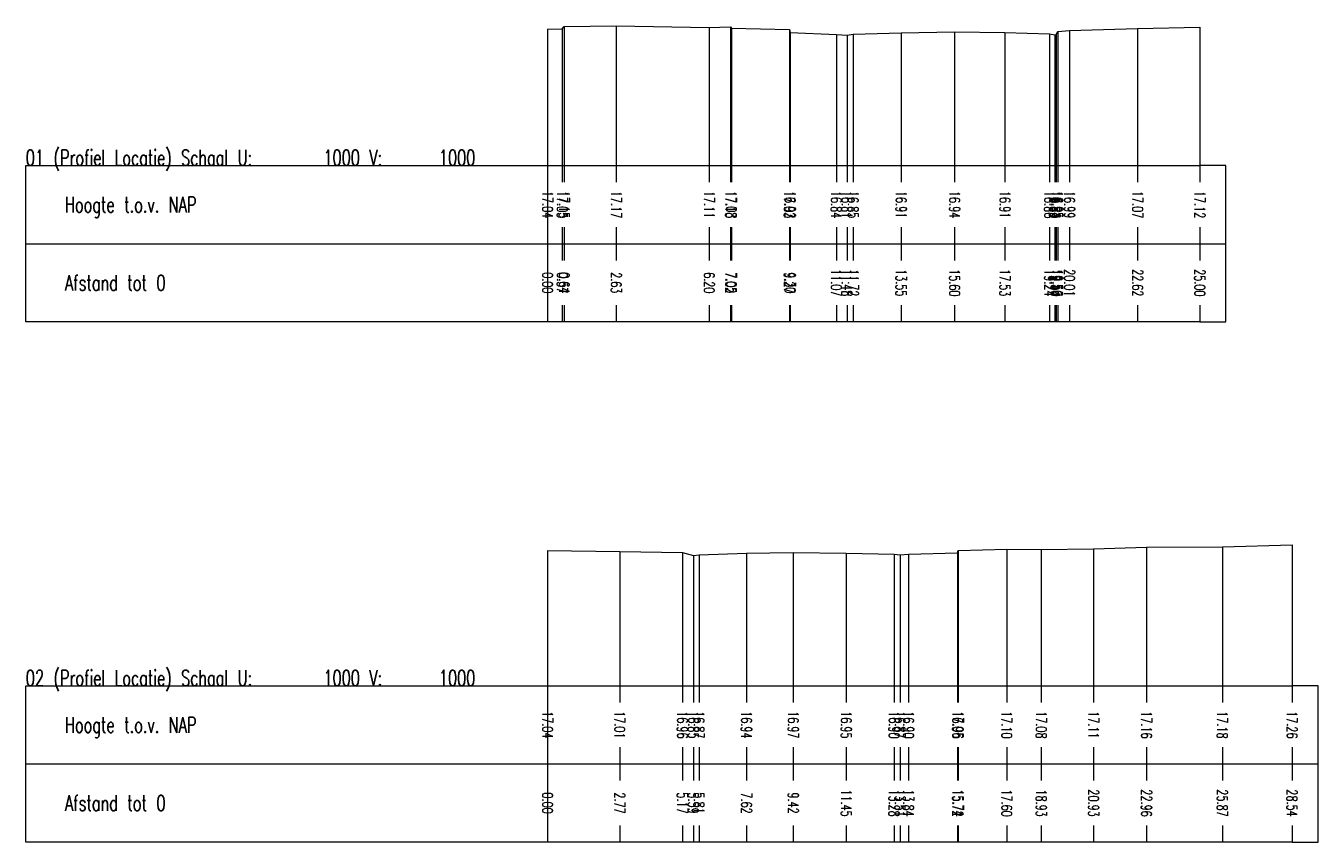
# Model space of a CAD drawing. Header units: metres. Extents: x 161590 to 161951, y 386917 to 387147.
# Tile 2 of 13: x 161590 to 161640, y 387061 to 387092. Entities that reach past the tile are written whole.
import ezdxf
from ezdxf.enums import TextEntityAlignment as Align

# ---------------------------------------------------------------- set-up
doc = ezdxf.new("R2010")
doc.units = ezdxf.units.M
doc.header["$MEASUREMENT"] = 0
doc.layers.add('70', color=255, linetype='Continuous', lineweight=0)
doc.layers.add('Profiel', color=1, linetype='Continuous', lineweight=0)
doc.styles.get("Standard").update_dxf_attribs({"font": 'txt.shx'})

msp = doc.modelspace()

# ---------------------------------------------------------------- linework, layer by layer
at = {"layer": '70', "flags": 128}
for points in [[(161610.289, 387092.26), (161610.855, 387092.272), (161610.929, 387092.368), (161612.921, 387092.392), (161616.487, 387092.325), (161617.305, 387092.353), (161617.337, 387092.304), (161619.557, 387092.251), (161619.589, 387092.141), (161621.359, 387092.058), (161621.769, 387092.031), (161622.006, 387092.067), (161623.843, 387092.129), (161625.893, 387092.16), (161627.823, 387092.131), (161629.533, 387092.082), (161629.732, 387092.051), (161629.791, 387092.057), (161629.846, 387092.168), (161630.297, 387092.213), (161632.908, 387092.291), (161635.293, 387092.343)], [(161610.289, 387072.256), (161613.057, 387072.227), (161615.461, 387072.179), (161615.881, 387072.07), (161616.098, 387072.093), (161617.913, 387072.155), (161619.708, 387072.189), (161621.739, 387072.165), (161623.574, 387072.116), (161623.803, 387072.091), (161624.125, 387072.122), (161626.008, 387072.174), (161626.032, 387072.267), (161627.891, 387072.314), (161629.215, 387072.299), (161631.221, 387072.325), (161633.248, 387072.383), (161636.158, 387072.401), (161638.829, 387072.478)]]:
    msp.add_lwpolyline(points, dxfattribs=at)
at = {"layer": 'Profiel', "flags": 128}
for points in [[(161610.289, 387092.26), (161610.289, 387087.031)], [(161610.289, 387092.26), (161610.289, 387087.031)], [(161610.855, 387092.272), (161610.855, 387087.031)], [(161610.855, 387092.272), (161610.855, 387087.031)], [(161610.929, 387092.368), (161610.929, 387087.031)], [(161610.929, 387092.368), (161610.929, 387087.031)], [(161612.921, 387092.392), (161612.921, 387087.031)], [(161612.921, 387092.392), (161612.921, 387087.031)], [(161616.487, 387092.325), (161616.487, 387087.031)], [(161616.487, 387092.325), (161616.487, 387087.031)], [(161617.305, 387092.353), (161617.305, 387087.031)], [(161617.305, 387092.353), (161617.305, 387087.031)], [(161617.337, 387092.304), (161617.337, 387087.031)], [(161617.337, 387092.304), (161617.337, 387087.031)], [(161619.557, 387092.251), (161619.557, 387087.031)], [(161619.557, 387092.251), (161619.557, 387087.031)], [(161619.589, 387092.141), (161619.589, 387087.031)], [(161619.589, 387092.141), (161619.589, 387087.031)], [(161621.359, 387092.058), (161621.359, 387087.031)], [(161621.359, 387092.058), (161621.359, 387087.031)], [(161622.006, 387092.067), (161622.006, 387087.031)], [(161622.006, 387092.067), (161622.006, 387087.031)], [(161623.843, 387092.129), (161623.843, 387087.031)], [(161623.843, 387092.129), (161623.843, 387087.031)], [(161625.893, 387092.16), (161625.893, 387087.031)], [(161625.893, 387092.16), (161625.893, 387087.031)], [(161627.823, 387092.131), (161627.823, 387087.031)], [(161627.823, 387092.131), (161627.823, 387087.031)], [(161629.533, 387092.082), (161629.533, 387087.031)], [(161629.533, 387092.082), (161629.533, 387087.031)], [(161629.732, 387092.051), (161629.732, 387087.031)], [(161629.732, 387092.051), (161629.732, 387087.031)], [(161629.791, 387092.057), (161629.791, 387087.031)], [(161629.791, 387092.057), (161629.791, 387087.031)], [(161629.846, 387092.168), (161629.846, 387087.031)], [(161629.846, 387092.168), (161629.846, 387087.031)], [(161630.297, 387092.213), (161630.297, 387087.031)], [(161630.297, 387092.213), (161630.297, 387087.031)], [(161632.908, 387092.291), (161632.908, 387087.031)], [(161632.908, 387092.291), (161632.908, 387087.031)], [(161635.293, 387092.343), (161635.293, 387087.031)], [(161635.293, 387092.343), (161635.293, 387087.031)], [(161621.769, 387092.031), (161621.769, 387087.031)], [(161621.769, 387092.031), (161621.769, 387087.031)], [(161610.289, 387081.031), (161590.289, 387081.031), (161590.289, 387087.031), (161610.289, 387087.031)], [(161610.289, 387087.031), (161610.289, 387081.031)], [(161610.289, 387087.031), (161610.289, 387086.392)], [(161610.289, 387087.031), (161635.293, 387087.031)], [(161610.855, 387087.031), (161610.855, 387086.392)], [(161610.929, 387087.031), (161610.929, 387086.392)], [(161612.921, 387087.031), (161612.921, 387086.392)], [(161616.487, 387087.031), (161616.487, 387086.392)], [(161617.305, 387087.031), (161617.305, 387086.392)], [(161617.337, 387087.031), (161617.337, 387086.392)], [(161619.557, 387087.031), (161619.557, 387086.392)], [(161619.589, 387087.031), (161619.589, 387086.392)], [(161621.359, 387087.031), (161621.359, 387086.392)], [(161621.769, 387087.031), (161621.769, 387086.392)], [(161622.006, 387087.031), (161622.006, 387086.392)], [(161623.843, 387087.031), (161623.843, 387086.392)], [(161625.893, 387087.031), (161625.893, 387086.392)], [(161627.823, 387087.031), (161627.823, 387086.392)], [(161629.533, 387087.031), (161629.533, 387086.392)], [(161629.732, 387087.031), (161629.732, 387086.392)], [(161629.791, 387087.031), (161629.791, 387086.392)], [(161629.846, 387087.031), (161629.846, 387086.392)], [(161630.297, 387087.031), (161630.297, 387086.392)], [(161632.908, 387087.031), (161632.908, 387086.392)], [(161635.293, 387081.031), (161636.293, 387081.031), (161636.293, 387087.031), (161635.293, 387087.031)], [(161635.293, 387087.031), (161635.293, 387086.392)], [(161610.289, 387084.67), (161610.289, 387084.031)], [(161610.855, 387084.67), (161610.855, 387084.031)], [(161610.929, 387084.67), (161610.929, 387084.031)], [(161612.921, 387084.67), (161612.921, 387084.031)], [(161616.487, 387084.67), (161616.487, 387084.031)], [(161617.305, 387084.67), (161617.305, 387084.031)], [(161617.337, 387084.67), (161617.337, 387084.031)], [(161619.557, 387084.67), (161619.557, 387084.031)], [(161619.589, 387084.67), (161619.589, 387084.031)], [(161621.359, 387084.67), (161621.359, 387084.031)], [(161621.769, 387084.67), (161621.769, 387084.031)], [(161622.006, 387084.67), (161622.006, 387084.031)], [(161623.843, 387084.67), (161623.843, 387084.031)], [(161625.893, 387084.67), (161625.893, 387084.031)], [(161627.823, 387084.67), (161627.823, 387084.031)], [(161629.533, 387084.67), (161629.533, 387084.031)], [(161629.732, 387084.67), (161629.732, 387084.031)], [(161629.791, 387084.67), (161629.791, 387084.031)], [(161629.846, 387084.67), (161629.846, 387084.031)], [(161630.297, 387084.67), (161630.297, 387084.031)], [(161632.908, 387084.67), (161632.908, 387084.031)], [(161635.293, 387084.67), (161635.293, 387084.031)], [(161590.289, 387084.031), (161610.289, 387084.031)], [(161610.289, 387084.031), (161635.293, 387084.031)], [(161610.289, 387084.031), (161610.289, 387083.392)], [(161610.855, 387084.031), (161610.855, 387083.392)], [(161610.929, 387084.031), (161610.929, 387083.392)], [(161612.921, 387084.031), (161612.921, 387083.392)], [(161616.487, 387084.031), (161616.487, 387083.392)], [(161617.305, 387084.031), (161617.305, 387083.392)], [(161617.337, 387084.031), (161617.337, 387083.392)], [(161619.557, 387084.031), (161619.557, 387083.392)], [(161619.589, 387084.031), (161619.589, 387083.392)], [(161621.359, 387084.031), (161621.359, 387083.392)], [(161621.769, 387084.031), (161621.769, 387083.392)], [(161622.006, 387084.031), (161622.006, 387083.392)], [(161623.843, 387084.031), (161623.843, 387083.392)], [(161625.893, 387084.031), (161625.893, 387083.392)], [(161627.823, 387084.031), (161627.823, 387083.392)], [(161629.533, 387084.031), (161629.533, 387083.392)], [(161629.732, 387084.031), (161629.732, 387083.392)], [(161629.791, 387084.031), (161629.791, 387083.392)], [(161629.846, 387084.031), (161629.846, 387083.392)], [(161630.297, 387084.031), (161630.297, 387083.392)], [(161632.908, 387084.031), (161632.908, 387083.392)], [(161635.293, 387084.031), (161636.293, 387084.031)], [(161635.293, 387084.031), (161635.293, 387083.392)], [(161610.289, 387081.67), (161610.289, 387081.031)], [(161610.855, 387081.67), (161610.855, 387081.031)], [(161610.929, 387081.67), (161610.929, 387081.031)], [(161612.921, 387081.67), (161612.921, 387081.031)], [(161616.487, 387081.67), (161616.487, 387081.031)], [(161617.305, 387081.67), (161617.305, 387081.031)], [(161617.337, 387081.67), (161617.337, 387081.031)], [(161619.557, 387081.67), (161619.557, 387081.031)], [(161619.589, 387081.67), (161619.589, 387081.031)], [(161621.359, 387081.67), (161621.359, 387081.031)], [(161621.769, 387081.67), (161621.769, 387081.031)], [(161622.006, 387081.67), (161622.006, 387081.031)], [(161623.843, 387081.67), (161623.843, 387081.031)], [(161625.893, 387081.67), (161625.893, 387081.031)], [(161627.823, 387081.67), (161627.823, 387081.031)], [(161629.533, 387081.67), (161629.533, 387081.031)], [(161629.732, 387081.67), (161629.732, 387081.031)], [(161629.791, 387081.67), (161629.791, 387081.031)], [(161629.846, 387081.67), (161629.846, 387081.031)], [(161630.297, 387081.67), (161630.297, 387081.031)], [(161632.908, 387081.67), (161632.908, 387081.031)], [(161635.293, 387081.67), (161635.293, 387081.031)], [(161635.293, 387081.031), (161610.289, 387081.031)], [(161610.289, 387072.256), (161610.289, 387067.07)], [(161610.289, 387072.256), (161610.289, 387067.07)], [(161613.057, 387072.227), (161613.057, 387067.07)], [(161613.057, 387072.227), (161613.057, 387067.07)], [(161626.032, 387072.267), (161626.032, 387067.07)], [(161626.032, 387072.267), (161626.032, 387067.07)], [(161627.891, 387072.314), (161627.891, 387067.07)], [(161627.891, 387072.314), (161627.891, 387067.07)], [(161629.215, 387072.299), (161629.215, 387067.07)], [(161629.215, 387072.299), (161629.215, 387067.07)], [(161631.221, 387072.325), (161631.221, 387067.07)], [(161631.221, 387072.325), (161631.221, 387067.07)], [(161633.248, 387072.383), (161633.248, 387067.07)], [(161633.248, 387072.383), (161633.248, 387067.07)], [(161636.158, 387072.401), (161636.158, 387067.07)], [(161636.158, 387072.401), (161636.158, 387067.07)], [(161638.829, 387072.478), (161638.829, 387067.07)], [(161638.829, 387072.478), (161638.829, 387067.07)], [(161615.461, 387072.179), (161615.461, 387067.07)], [(161615.461, 387072.179), (161615.461, 387067.07)], [(161615.881, 387072.07), (161615.881, 387067.07)], [(161615.881, 387072.07), (161615.881, 387067.07)], [(161616.098, 387072.093), (161616.098, 387067.07)], [(161616.098, 387072.093), (161616.098, 387067.07)], [(161617.913, 387072.155), (161617.913, 387067.07)], [(161617.913, 387072.155), (161617.913, 387067.07)], [(161619.708, 387072.189), (161619.708, 387067.07)], [(161619.708, 387072.189), (161619.708, 387067.07)], [(161621.739, 387072.165), (161621.739, 387067.07)], [(161621.739, 387072.165), (161621.739, 387067.07)], [(161623.574, 387072.116), (161623.574, 387067.07)], [(161623.574, 387072.116), (161623.574, 387067.07)], [(161623.803, 387072.091), (161623.803, 387067.07)], [(161623.803, 387072.091), (161623.803, 387067.07)], [(161624.125, 387072.122), (161624.125, 387067.07)], [(161624.125, 387072.122), (161624.125, 387067.07)], [(161626.008, 387072.174), (161626.008, 387067.07)], [(161626.008, 387072.174), (161626.008, 387067.07)], [(161610.289, 387061.07), (161590.289, 387061.07), (161590.289, 387067.07), (161610.289, 387067.07)], [(161610.289, 387067.07), (161610.289, 387061.07)], [(161610.289, 387067.07), (161610.289, 387066.431)], [(161610.289, 387067.07), (161638.829, 387067.07)], [(161613.057, 387067.07), (161613.057, 387066.431)], [(161615.461, 387067.07), (161615.461, 387066.431)], [(161615.881, 387067.07), (161615.881, 387066.431)], [(161616.098, 387067.07), (161616.098, 387066.431)], [(161617.913, 387067.07), (161617.913, 387066.431)], [(161619.708, 387067.07), (161619.708, 387066.431)], [(161621.739, 387067.07), (161621.739, 387066.431)], [(161623.574, 387067.07), (161623.574, 387066.431)], [(161623.803, 387067.07), (161623.803, 387066.431)], [(161624.125, 387067.07), (161624.125, 387066.431)], [(161626.008, 387067.07), (161626.008, 387066.431)], [(161626.032, 387067.07), (161626.032, 387066.431)], [(161627.891, 387067.07), (161627.891, 387066.431)], [(161629.215, 387067.07), (161629.215, 387066.431)], [(161631.221, 387067.07), (161631.221, 387066.431)], [(161633.248, 387067.07), (161633.248, 387066.431)], [(161636.158, 387067.07), (161636.158, 387066.431)], [(161638.829, 387061.07), (161639.829, 387061.07), (161639.829, 387067.07), (161638.829, 387067.07)], [(161638.829, 387067.07), (161638.829, 387066.431)], [(161610.289, 387064.709), (161610.289, 387064.07)], [(161613.057, 387064.709), (161613.057, 387064.07)], [(161615.461, 387064.709), (161615.461, 387064.07)], [(161615.881, 387064.709), (161615.881, 387064.07)], [(161616.098, 387064.709), (161616.098, 387064.07)], [(161617.913, 387064.709), (161617.913, 387064.07)], [(161619.708, 387064.709), (161619.708, 387064.07)], [(161621.739, 387064.709), (161621.739, 387064.07)], [(161623.574, 387064.709), (161623.574, 387064.07)], [(161623.803, 387064.709), (161623.803, 387064.07)], [(161624.125, 387064.709), (161624.125, 387064.07)], [(161626.008, 387064.709), (161626.008, 387064.07)], [(161626.032, 387064.709), (161626.032, 387064.07)], [(161627.891, 387064.709), (161627.891, 387064.07)], [(161629.215, 387064.709), (161629.215, 387064.07)], [(161631.221, 387064.709), (161631.221, 387064.07)], [(161633.248, 387064.709), (161633.248, 387064.07)], [(161636.158, 387064.709), (161636.158, 387064.07)], [(161638.829, 387064.709), (161638.829, 387064.07)], [(161590.289, 387064.07), (161610.289, 387064.07)], [(161610.289, 387064.07), (161638.829, 387064.07)], [(161610.289, 387064.07), (161610.289, 387063.431)], [(161613.057, 387064.07), (161613.057, 387063.431)], [(161615.461, 387064.07), (161615.461, 387063.431)], [(161615.881, 387064.07), (161615.881, 387063.431)], [(161616.098, 387064.07), (161616.098, 387063.431)], [(161617.913, 387064.07), (161617.913, 387063.431)], [(161619.708, 387064.07), (161619.708, 387063.431)], [(161621.739, 387064.07), (161621.739, 387063.431)], [(161623.574, 387064.07), (161623.574, 387063.431)], [(161623.803, 387064.07), (161623.803, 387063.431)], [(161624.125, 387064.07), (161624.125, 387063.431)], [(161626.008, 387064.07), (161626.008, 387063.431)], [(161626.032, 387064.07), (161626.032, 387063.431)], [(161627.891, 387064.07), (161627.891, 387063.431)], [(161629.215, 387064.07), (161629.215, 387063.431)], [(161631.221, 387064.07), (161631.221, 387063.431)], [(161633.248, 387064.07), (161633.248, 387063.431)], [(161636.158, 387064.07), (161636.158, 387063.431)], [(161638.829, 387064.07), (161639.829, 387064.07)], [(161638.829, 387064.07), (161638.829, 387063.431)], [(161610.289, 387061.709), (161610.289, 387061.07)], [(161613.057, 387061.709), (161613.057, 387061.07)], [(161615.461, 387061.709), (161615.461, 387061.07)], [(161615.881, 387061.709), (161615.881, 387061.07)], [(161616.098, 387061.709), (161616.098, 387061.07)], [(161617.913, 387061.709), (161617.913, 387061.07)], [(161619.708, 387061.709), (161619.708, 387061.07)], [(161621.739, 387061.709), (161621.739, 387061.07)], [(161623.574, 387061.709), (161623.574, 387061.07)], [(161623.803, 387061.709), (161623.803, 387061.07)], [(161624.125, 387061.709), (161624.125, 387061.07)], [(161626.008, 387061.709), (161626.008, 387061.07)], [(161626.032, 387061.709), (161626.032, 387061.07)], [(161627.891, 387061.709), (161627.891, 387061.07)], [(161629.215, 387061.709), (161629.215, 387061.07)], [(161631.221, 387061.709), (161631.221, 387061.07)], [(161633.248, 387061.709), (161633.248, 387061.07)], [(161636.158, 387061.709), (161636.158, 387061.07)], [(161638.829, 387061.709), (161638.829, 387061.07)], [(161638.829, 387061.07), (161610.289, 387061.07)]]:
    msp.add_lwpolyline(points, dxfattribs=at)

# ---------------------------------------------------------------- texts
at = {"layer": 'Profiel', "width": 0.68}
for s, p in [('01 (Profiel Locatie) Schaal U:     1000 V:     1000', (161590.289, 387087.031)), ('02 (Profiel Locatie) Schaal U:     1000 V:     1000', (161590.289, 387067.07))]:
    msp.add_text(s, height=0.6, dxfattribs=at).set_placement(p)
for s, p in [('Hoogte t.o.v. NAP', (161591.789, 387085.531)), ('Afstand tot 0', (161591.789, 387082.531)), ('Hoogte t.o.v. NAP', (161591.789, 387065.57)), ('Afstand tot 0', (161591.789, 387062.57))]:
    msp.add_text(s, height=0.6, dxfattribs=at).set_placement(p, align=Align.MIDDLE_LEFT)
for s, p in [('17.04', (161610.289, 387085.531)), ('17.05', (161610.855, 387085.531)), ('17.15', (161610.929, 387085.531)), ('17.17', (161612.921, 387085.531)), ('17.11', (161616.487, 387085.531)), ('17.13', (161617.305, 387085.531)), ('17.08', (161617.337, 387085.531)), ('17.03', (161619.557, 387085.531)), ('16.92', (161619.589, 387085.531)), ('16.84', (161621.359, 387085.531)), ('16.81', (161621.769, 387085.531)), ('16.85', (161622.006, 387085.531)), ('16.91', (161623.843, 387085.531)), ('16.94', (161625.893, 387085.531)), ('16.91', (161627.823, 387085.531)), ('16.86', (161629.533, 387085.531)), ('16.83', (161629.732, 387085.531)), ('16.84', (161629.791, 387085.531)), ('16.95', (161629.846, 387085.531)), ('16.99', (161630.297, 387085.531)), ('17.07', (161632.908, 387085.531)), ('17.12', (161635.293, 387085.531)), ('0.00', (161610.289, 387082.531)), ('0.57', (161610.855, 387082.531)), ('0.64', (161610.929, 387082.531)), ('2.63', (161612.921, 387082.531)), ('6.20', (161616.487, 387082.531)), ('7.02', (161617.305, 387082.531)), ('7.05', (161617.337, 387082.531)), ('9.27', (161619.557, 387082.531)), ('9.30', (161619.589, 387082.531)), ('11.07', (161621.359, 387082.531)), ('11.48', (161621.769, 387082.531)), ('11.72', (161622.006, 387082.531)), ('13.55', (161623.843, 387082.531)), ('15.60', (161625.893, 387082.531)), ('17.53', (161627.823, 387082.531)), ('19.24', (161629.533, 387082.531)), ('19.44', (161629.732, 387082.531)), ('19.50', (161629.791, 387082.531)), ('19.56', (161629.846, 387082.531)), ('20.01', (161630.297, 387082.531)), ('22.62', (161632.908, 387082.531)), ('25.00', (161635.293, 387082.531)), ('17.04', (161610.289, 387065.57)), ('17.01', (161613.057, 387065.57)), ('16.96', (161615.461, 387065.57)), ('16.85', (161615.881, 387065.57)), ('16.87', (161616.098, 387065.57)), ('16.94', (161617.913, 387065.57)), ('16.97', (161619.708, 387065.57)), ('16.95', (161621.739, 387065.57)), ('16.90', (161623.574, 387065.57)), ('16.87', (161623.803, 387065.57)), ('16.90', (161624.125, 387065.57)), ('16.96', (161626.008, 387065.57)), ('17.05', (161626.032, 387065.57)), ('17.10', (161627.891, 387065.57)), ('17.08', (161629.215, 387065.57)), ('17.11', (161631.221, 387065.57)), ('17.16', (161633.248, 387065.57)), ('17.18', (161636.158, 387065.57)), ('17.26', (161638.829, 387065.57)), ('0.00', (161610.289, 387062.57)), ('2.77', (161613.057, 387062.57)), ('5.17', (161615.461, 387062.57)), ('5.59', (161615.881, 387062.57)), ('5.81', (161616.098, 387062.57)), ('7.62', (161617.913, 387062.57)), ('9.42', (161619.708, 387062.57)), ('11.45', (161621.739, 387062.57)), ('13.28', (161623.574, 387062.57)), ('13.51', (161623.803, 387062.57)), ('13.84', (161624.125, 387062.57)), ('15.72', (161626.008, 387062.57)), ('15.74', (161626.032, 387062.57)), ('17.60', (161627.891, 387062.57)), ('18.93', (161629.215, 387062.57)), ('20.93', (161631.221, 387062.57)), ('22.96', (161633.248, 387062.57)), ('25.87', (161636.158, 387062.57)), ('28.54', (161638.829, 387062.57))]:
    msp.add_text(s, height=0.4, rotation=270, dxfattribs=at).set_placement(p, align=Align.MIDDLE_CENTER)

doc.saveas('drawing.dxf')
